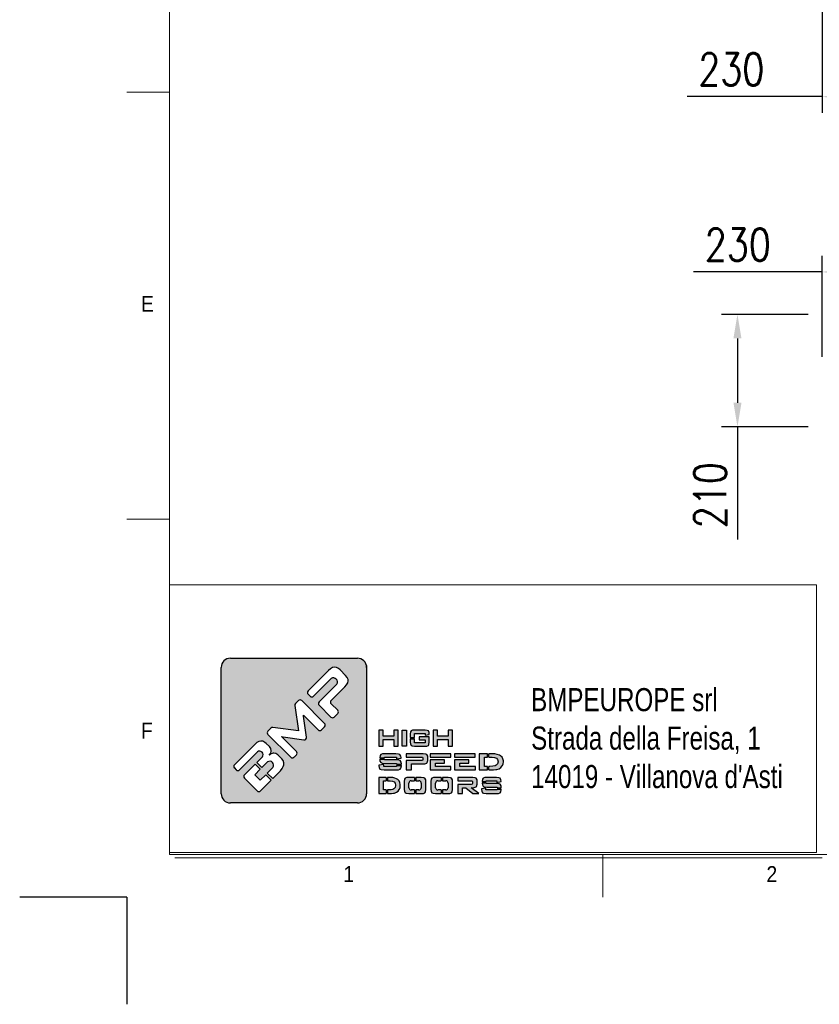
# Model space of a CAD drawing. Header units: inches. Extents: x 0 to 13926, y -6 to 5002.
# Tile 5 of 8: x 6967 to 8461, y 0 to 1839. Entities that reach past the tile are written whole.
import ezdxf

# ---------------------------------------------------------------- set-up
doc = ezdxf.new("R2010")
doc.units = ezdxf.units.IN
doc.header["$MEASUREMENT"] = 0
doc.layers.add('FORMAT', color=7, linetype='Continuous')
doc.styles.add('Compilazione 1', font='romans.shx', dxfattribs={"width": 0.75, "height": 480})
doc.styles.add('NYIP', font='romans.shx', dxfattribs={"width": 0.8})
doc.styles.add('SLDTEXTSTYLE0', font='GOTHIC.TTF', dxfattribs={"width": 0.913})
doc.dimstyles.new('STANDARD35', dxfattribs={"dimscale": 35, "dimtxt": 2, "dimasz": 1.5, "dimexe": 1, "dimexo": 1, "dimgap": 0.7, "dimtad": 1, "dimdec": 0, "dimdsep": 46, "dimtxsty": 'NYIP', "dimcen": 0, "dimclrd": 1, "dimclre": 1, "dimclrt": 2, "dimadec": 0, "dimazin": 0, "dimtfac": 1, "dimtdec": 0, "dimtix": 1, "dimtmove": 0, "dimatfit": 3, "dimfxl": 0, "dimtvp": 1, "dimtolj": 1, "dimtzin": 0, "dimarcsym": 0})

# ---------------------------------------------------------------- blocks, each defined once
blk = doc.blocks.new('A$C7C9C4F3F')
at = {"color": 7, "lineweight": 5}
blk.add_line((0, 1765.8), (199.3, 1765.8), dxfattribs=at)
at = {"layer": 'FORMAT', "color": 7, "lineweight": 5}
for p, q in [((199.3, 11304.4), (199.3, 199.3)), ((0, 3758.8), (199.3, 3758.8)), ((199.3, 199.3), (16199.3, 199.3)), ((2224.2, 0), (2224.2, 199.3))]:
    blk.add_line(p, q, dxfattribs=at)
at = {"color": 7, "lineweight": 5, "char_height": 73.8, "attachment_point": 1, "style": 'SLDTEXTSTYLE0'}
for s, insert in [('E', (66.4, 2808)), ('1', (1011.8, 145.3)), ('2', (2988.2, 145.3))]:
    blk.add_mtext(s, dxfattribs=dict(at, insert=insert))
at = {"layer": 'FORMAT', "color": 7, "lineweight": 5, "insert": (66.4, 815), "char_height": 73.8, "attachment_point": 1, "style": 'SLDTEXTSTYLE0'}
blk.add_mtext('F', dxfattribs=at)
blk = doc.blocks.new('*D77')
at = {"color": 7, "lineweight": -2}
for p, q in [((8465.7, 1210), (8465.7, 1398.3)), ((8695.7, 1242.6), (8695.7, 1398.3)), ((8465.7, 1368.3), (8225.6, 1368.3)), ((8650.7, 1368.3), (8510.7, 1368.3))]:
    blk.add_line(p, q, dxfattribs=at)
at = {"color": 7}
for points in [[(8510.7, 1375.8), (8510.7, 1360.8), (8465.7, 1368.3)], [(8650.7, 1360.8), (8650.7, 1375.8), (8695.7, 1368.3)]]:
    blk.add_solid(points, dxfattribs=at)
at = {"layer": 'Defpoints', "color": 0}
for p in [(8465.7, 1368.3), (8695.7, 1212.6), (8465.7, 1180)]:
    blk.add_point(p, dxfattribs=at)
at = {"color": 7, "lineweight": 0, "insert": (8308.3, 1419.3), "char_height": 60, "attachment_point": 5, "style": 'NYIP'}
blk.add_mtext('\\A1;230', dxfattribs=at)
blk = doc.blocks.new('*D85')
at = {"color": 7, "lineweight": -2}
for p, q in [((8465.7, 1859.4), (8465.7, 1665.7)), ((8695.7, 1859.4), (8695.7, 1665.7)), ((8465.7, 1695.7), (8213.5, 1695.7)), ((8650.7, 1695.7), (8510.7, 1695.7))]:
    blk.add_line(p, q, dxfattribs=at)
at = {"color": 7}
for points in [[(8510.7, 1703.2), (8510.7, 1688.2), (8465.7, 1695.7)], [(8650.7, 1688.2), (8650.7, 1703.2), (8695.7, 1695.7)]]:
    blk.add_solid(points, dxfattribs=at)
at = {"layer": 'Defpoints', "color": 0}
for p in [(8465.7, 1889.4), (8695.7, 1889.4), (8465.7, 1695.7)]:
    blk.add_point(p, dxfattribs=at)
at = {"color": 7, "lineweight": 0, "insert": (8296.2, 1746.7), "char_height": 60, "attachment_point": 5, "style": 'NYIP'}
blk.add_mtext('\\A1;230', dxfattribs=at)
blk = doc.blocks.new('*D93')
at = {"color": 7, "lineweight": -2}
for p, q in [((8439.8, 1289), (8277.7, 1289)), ((8307.7, 1244), (8307.7, 1124)), ((8439.8, 1079), (8277.7, 1079)), ((8307.7, 1079), (8307.7, 868.6))]:
    blk.add_line(p, q, dxfattribs=at)
at = {"color": 7}
for points in [[(8315.2, 1244), (8300.2, 1244), (8307.7, 1289)], [(8300.2, 1124), (8315.2, 1124), (8307.7, 1079)]]:
    blk.add_solid(points, dxfattribs=at)
at = {"layer": 'Defpoints', "color": 0}
for p in [(8469.8, 1289), (8307.7, 1079), (8469.8, 1079)]:
    blk.add_point(p, dxfattribs=at)
at = {"color": 7, "lineweight": 0, "insert": (8256.7, 951.3), "char_height": 60, "attachment_point": 5, "rotation": 90, "style": 'NYIP'}
blk.add_mtext('\\A1;210', dxfattribs=at)

msp = doc.modelspace()

# ---------------------------------------------------------------- hatches: boundary and pattern name
at = {"linetype": 'Continuous'}
h = msp.add_hatch(color=256, dxfattribs=at)
h.set_gradient(color1=(8, 89, 3), color2=(8, 89, 2), one_color=1)
h.paths.add_polyline_path([(7614.9, 393.7), (7614.9, 629.7, 0.414214), (7597.6, 646.9), (7360.4, 646.9, 0.414214), (7343.2, 629.7), (7343.2, 393.7, 0.414214), (7360.4, 376.5), (7597.6, 376.5, 0.414214)])
h.paths.add_polyline_path([(7673.5, 482.3), (7673.5, 512.5), (7665.6, 512.5), (7665.6, 501.2), (7645.7, 501.2), (7645.7, 512.5), (7637.7, 512.5), (7637.7, 482.3), (7645.7, 482.3), (7645.7, 494.8), (7665.6, 494.8), (7665.6, 482.3)])
h.paths.add_polyline_path([(7689.4, 482.3), (7689.4, 512.5), (7681.5, 512.5), (7681.5, 482.3)])
h.paths.add_polyline_path([(7704.1, 488.9), (7704.1, 496.2), (7696.2, 496.2), (7696.2, 489.8), (7696.6, 486.7), (7697.9, 483.9), (7699.8, 482.9), (7704, 482.3), (7724, 482.3), (7727.4, 482.6), (7730.2, 483.9), (7731.2, 485.7), (7731.8, 489.8), (7731.8, 500.3), (7713.1, 500.3), (7713.1, 494.2), (7724.1, 494.2), (7724.1, 488.9)])
h.paths.add_polyline_path([(7731.8, 505.4), (7731.6, 508), (7730.2, 510.9), (7728.2, 511.9), (7724, 512.5), (7704, 512.5), (7700.7, 512.2), (7697.9, 510.9), (7696.8, 509.1), (7696.2, 505.1), (7696.2, 498.8), (7704.1, 498.8), (7704.1, 506.1), (7724.1, 506.1), (7724.1, 503), (7731.8, 504.2)])
h.paths.add_polyline_path([(7747.1, 501.2), (7747.1, 512.5), (7739.2, 512.5), (7739.2, 482.3), (7747.1, 482.3), (7747.1, 494.8), (7767.1, 494.8), (7767.1, 482.3), (7775, 482.3), (7775, 512.5), (7767.1, 512.5), (7767.1, 501.2)])
h.paths.add_polyline_path([(7679, 464), (7677.1, 466.8), (7674.7, 467.8), (7669.5, 468.4), (7648.9, 468.4), (7644.8, 468.1), (7641.3, 466.8), (7640, 465), (7639.3, 461), (7639.3, 460.9), (7648.1, 460.9), (7648.1, 462.2), (7670.4, 462.2), (7670.4, 458.9), (7679.3, 460.4), (7679.3, 461.4)])
h.paths.add_polyline_path([(7677.7, 455.5), (7675.2, 456.5), (7670, 457), (7648.1, 457), (7648.1, 458.3), (7639.3, 458.3), (7639.3, 457.7), (7639.6, 454.8), (7641.3, 451.9), (7643.7, 450.9), (7648.9, 450.3), (7670.9, 450.3), (7670.9, 448.9), (7679.7, 448.9), (7679.7, 449.7), (7679.4, 452.6)])
h.paths.add_polyline_path([(7679, 441.6), (7679.7, 445.7), (7679.7, 446.3), (7670.9, 446.3), (7670.9, 444.8), (7646.7, 444.8), (7646.7, 448.2), (7637.7, 446.9), (7637.7, 445.7), (7638.1, 442.7), (7639.8, 439.9), (7642.3, 438.8), (7647.5, 438.2), (7670, 438.2), (7674.1, 438.6), (7677.7, 439.9)])
h.paths.add_polyline_path([(7698.4, 438.2), (7698.4, 449.5), (7720.4, 449.5), (7723.3, 449.7), (7727.1, 451.1), (7728.2, 452.1), (7729.3, 455.7), (7729.3, 462.2), (7729.1, 463.9), (7727.1, 466.9), (7725.3, 467.8), (7720.4, 468.4), (7688.6, 468.4), (7688.6, 462.2), (7716.6, 462.2), (7719.1, 461.9), (7719.7, 460.5), (7719.7, 457.4), (7719.1, 456), (7716.6, 455.7), (7688.6, 455.7), (7688.6, 438.2)])
h.paths.add_polyline_path([(7772.4, 438.2), (7772.4, 444.8), (7743.4, 444.8), (7743.4, 450.9), (7760.2, 450.9), (7760.2, 456.9), (7733.5, 456.9), (7733.5, 438.2)])
h.paths.add_polyline_path([(7818.2, 438.2), (7818.2, 444.8), (7789.2, 444.8), (7789.2, 450.9), (7805.9, 450.9), (7805.9, 456.9), (7779.3, 456.9), (7779.3, 438.2)])
h.paths.add_polyline_path([(7840.8, 438.2), (7840.8, 444.8), (7834.9, 444.8), (7834.9, 462.1), (7840.8, 462.1), (7840.8, 468.4), (7825, 468.4), (7825, 438.2)])
h.paths.add_polyline_path([(7862.2, 440.5), (7865.7, 442.9), (7868.4, 445.9), (7868.6, 446.2), (7870.1, 449.7), (7870.5, 453.5), (7870.5, 454.9), (7869.6, 458.7), (7867.8, 461.9), (7865, 464.5), (7862.8, 465.8), (7858.9, 467.2), (7854.3, 468.1), (7849.1, 468.4), (7843.4, 468.4), (7843.4, 462.1), (7849.2, 462.1), (7854, 461.6), (7857.6, 460), (7859.6, 457.4), (7860.4, 453.6), (7860.4, 453.3), (7859.5, 449.5), (7857, 446.9), (7855, 445.9), (7850.8, 445.1), (7845.1, 444.8), (7843.4, 444.8), (7843.4, 438.2), (7846.9, 438.2), (7851.9, 438.4), (7856.1, 438.8), (7858, 439.2)])
h.paths.add_polyline_path([(7817.8, 462.3), (7817.8, 468.4), (7779.3, 468.4), (7779.3, 462.3)])
h.paths.add_polyline_path([(7772.1, 462.3), (7772.1, 468.4), (7733.5, 468.4), (7733.5, 462.3)])
h.paths.add_polyline_path([(7651.4, 417.9), (7651.4, 424.2), (7637.7, 424.2), (7637.7, 394.1), (7651.4, 394.1), (7651.4, 400.7), (7646.5, 400.7), (7646.5, 417.9)])
h.paths.add_polyline_path([(7667.5, 423.1), (7663.6, 424), (7659, 424.2), (7654, 424.2), (7654, 417.9), (7659, 417.9), (7663.2, 417.4), (7666.4, 415.8), (7668.2, 413.3), (7668.9, 409.5), (7668.9, 409.1), (7668.1, 405.3), (7665.9, 402.7), (7664.1, 401.8), (7660.4, 401), (7655.4, 400.7), (7654, 400.7), (7654, 394.1), (7657, 394.1), (7661.4, 394.2), (7665.1, 394.6), (7666.8, 395), (7670.5, 396.4), (7673.5, 398.7), (7675.9, 401.8), (7676.1, 402.1), (7677.4, 405.6), (7677.8, 409.3), (7677.8, 410.8), (7677, 414.5), (7675.4, 417.7), (7672.9, 420.3), (7670.9, 421.7)])
h.paths.add_polyline_path([(7704, 417.9), (7704, 424.2), (7693.6, 424.2), (7689.9, 423.9), (7686.8, 422.6), (7685.6, 420.9), (7685, 416.8), (7685, 401.5), (7685.3, 398.5), (7686.8, 395.7), (7689, 394.6), (7693.6, 394.1), (7704, 394.1), (7704, 400.7), (7698, 400.7, -0.414214), (7693.7, 405), (7693.7, 413.6, -0.414214), (7698, 417.9)])
h.paths.add_polyline_path([(7725.4, 419.8), (7723.8, 422.6), (7721.6, 423.7), (7717, 424.2), (7706.6, 424.2), (7706.6, 417.9), (7712.7, 417.9, -0.414214), (7717, 413.6), (7717, 405, -0.414214), (7712.7, 400.7), (7706.6, 400.7), (7706.6, 394.1), (7717, 394.1), (7720.8, 394.4), (7723.8, 395.7), (7725, 397.4), (7725.6, 401.5), (7725.6, 416.8)])
h.paths.add_polyline_path([(7753.9, 417.9), (7753.9, 424.2), (7743.5, 424.2), (7739.8, 423.9), (7736.7, 422.6), (7735.5, 420.9), (7734.9, 416.8), (7734.9, 401.5), (7735.2, 398.5), (7736.7, 395.7), (7738.9, 394.6), (7743.5, 394.1), (7753.9, 394.1), (7753.9, 400.7), (7747.9, 400.7, -0.414214), (7743.6, 405), (7743.6, 413.6, -0.414214), (7747.9, 417.9)])
h.paths.add_polyline_path([(7775.2, 419.8), (7773.7, 422.6), (7771.5, 423.7), (7766.9, 424.2), (7756.5, 424.2), (7756.5, 417.9), (7762.6, 417.9, -0.414214), (7766.9, 413.6), (7766.9, 405, -0.414214), (7762.6, 400.7), (7756.5, 400.7), (7756.5, 394.1), (7766.9, 394.1), (7770.6, 394.4), (7773.7, 395.7), (7774.9, 397.4), (7775.5, 401.5), (7775.5, 416.8)])
h.paths.add_polyline_path([(7821.1, 419.8), (7819.4, 422.8), (7817.7, 423.6), (7813.4, 424.2), (7785.4, 424.2), (7785.4, 418.1), (7810.1, 418.1), (7812.3, 417.7), (7812.9, 416.4), (7812.9, 412.9), (7812.3, 411.5), (7810.1, 411.1), (7785.4, 411.1), (7785.4, 394.1), (7794, 394.1), (7794, 405), (7800.2, 405), (7813.1, 394.1), (7824.6, 394.1), (7809.9, 405), (7813.4, 405), (7816, 405.2), (7819.4, 406.5), (7820.3, 407.5), (7821.2, 411.3), (7821.2, 418.1)])
h.paths.add_polyline_path([(7838.5, 416.8), (7838.5, 418.1), (7858.2, 418.1), (7858.2, 414.7), (7866, 416.3), (7866, 417.3), (7865.8, 419.8), (7864.2, 422.6), (7862, 423.7), (7857.5, 424.2), (7839.3, 424.2), (7835.7, 423.9), (7832.6, 422.6), (7831.4, 420.9), (7830.8, 416.8), (7830.8, 416.8)])
h.paths.add_polyline_path([(7862.4, 412.4), (7857.8, 412.9), (7838.5, 412.9), (7838.5, 414.2), (7830.8, 414.2), (7830.8, 413.6), (7831.1, 410.6), (7832.6, 407.8), (7834.7, 406.7), (7839.3, 406.1), (7858.6, 406.1), (7858.6, 404.7), (7866.4, 404.7), (7866.4, 405.5), (7866.1, 408.5), (7864.6, 411.3)])
h.paths.add_polyline_path([(7865.8, 397.4), (7866.4, 401.5), (7866.4, 402.1), (7858.6, 402.1), (7858.6, 400.7), (7837.3, 400.7), (7837.3, 404.1), (7829.5, 402.8), (7829.5, 401.5), (7829.8, 398.6), (7831.3, 395.7), (7833.5, 394.6), (7838.1, 394.1), (7857.8, 394.1), (7861.5, 394.4), (7864.6, 395.7)])
h.paths.add_polyline_path([(7367.8, 447.9), (7405.8, 485.9), (7409.8, 489.3), (7413.5, 491.4), (7417, 492.2), (7420.9, 491.7), (7424.7, 489.7), (7427.3, 487.4), (7433.1, 481.7), (7435.7, 478), (7436.7, 474), (7436.7, 473.3), (7435.8, 469.2), (7433, 465.8), (7436.2, 468.4), (7440.4, 469.4), (7441.2, 469.4), (7445.3, 468.6), (7449, 466.3), (7450.3, 465.1), (7456.3, 459.2), (7459.1, 455.5), (7460.4, 451.6), (7460.2, 447.8), (7459, 444.3), (7457, 440.6), (7454.1, 436.8), (7451.6, 434.2), (7439.5, 422.2), (7429.3, 432.4), (7439.7, 442.8, 0.86713), (7429.6, 453), (7419.2, 442.5), (7409.6, 452.1), (7420, 462.5, 0.88875), (7410.7, 471.9), (7377.2, 438.4, -0.414214), (7371.1, 438.4), (7367.8, 441.8, -0.414088)], flags=16)
h.paths.add_polyline_path([(7430.5, 510.6), (7436.1, 516.2, -0.234445), (7439.7, 517.5), (7487.6, 511), (7480.8, 558.4, -0.236379), (7482, 562.1), (7487.5, 567.7, -0.414214), (7493.6, 567.7), (7536.3, 525, -0.414214), (7536.3, 518.9), (7530.3, 513, -0.414418), (7524.2, 513), (7497.4, 539.9), (7496.7, 540.7), (7497.2, 538.6), (7502.8, 499.2, -0.235808), (7501.5, 495.6), (7501.5, 495.5, -0.236783), (7497.8, 494.3), (7458.9, 499.9), (7455.9, 500.4), (7456.9, 499.4), (7483.8, 472.5, -0.414214), (7483.8, 466.4), (7479.2, 461.8, -0.414214), (7473.1, 461.8), (7430.5, 504.5, -0.413615)], flags=16)
h.paths.add_polyline_path([(7386.5, 429.1), (7406.5, 449.1), (7416.1, 439.5), (7405.7, 429), (7415.8, 418.9), (7426.3, 429.3), (7436.5, 419.1), (7416.5, 399.1, -0.414499), (7410.4, 399.1), (7386.5, 423, -0.414214)], flags=16)
h.paths.add_polyline_path([(7505.6, 585.7), (7543.6, 623.8), (7547.5, 627.1), (7551.2, 629.2), (7554.7, 630.1), (7558.6, 629.7), (7562.4, 627.7), (7565.1, 625.3), (7575.6, 614.8), (7578.7, 611), (7580.2, 607.2), (7580.3, 604.4), (7579.5, 600.9), (7577.3, 597.1), (7574, 593.3), (7548.6, 567.9, 0.413999), (7548.6, 561.8), (7560.8, 549.6, -0.413728), (7560.8, 543.5), (7554.3, 537, -0.414825), (7548.2, 537), (7526.1, 559.1, -0.414214), (7526.1, 565.2), (7559.3, 598.4, 0.75715), (7548.7, 609), (7515.5, 575.8, -0.414295), (7509.4, 575.8), (7505.6, 579.6, -0.414088)], flags=16)

# ---------------------------------------------------------------- linework, layer by layer
at = {"color": 7, "lineweight": 5}
for p, q in [((7246.3, 784), (8455.6, 784)), ((7246.3, 784), (7246.3, 284)), ((8455.6, 784), (8455.6, 284)), ((7246.3, 284), (8455.6, 284)), ((7256.6, 273.7), (8465.9, 273.7))]:
    msp.add_line(p, q, dxfattribs=at)
for p, q in [((7360.4, 646.9), (7597.6, 646.9)), ((7343.2, 393.7), (7343.2, 629.7)), ((7547.5, 627.1), (7543.6, 623.8)), ((7551.2, 629.2), (7547.5, 627.1)), ((7554.7, 630.1), (7551.2, 629.2)), ((7558.6, 629.7), (7554.7, 630.1)), ((7562.4, 627.7), (7558.6, 629.7)), ((7565.1, 625.3), (7562.4, 627.7)), ((7575.6, 614.8), (7565.1, 625.3)), ((7543.6, 623.8), (7505.6, 585.7)), ((7515.5, 575.8), (7548.7, 609)), ((7578.7, 611), (7575.6, 614.8)), ((7580.2, 607.2), (7578.7, 611)), ((7580.3, 604.4), (7580.2, 607.2)), ((7559.3, 598.4), (7526.1, 565.2)), ((7548.6, 567.9), (7574, 593.3)), ((7574, 593.3), (7577.3, 597.1)), ((7577.3, 597.1), (7579.5, 600.9)), ((7579.5, 600.9), (7580.3, 604.4)), ((7505.6, 579.6), (7509.4, 575.8)), ((7480.8, 558.4), (7487.6, 511)), ((7487.5, 567.7), (7482, 562.1)), ((7536.3, 525), (7493.6, 567.7)), ((7526.1, 559.1), (7548.2, 537)), ((7560.8, 549.6), (7548.6, 561.8)), ((7497.2, 538.6), (7496.7, 540.7)), ((7496.7, 540.7), (7497.4, 539.9)), ((7502.8, 499.2), (7497.2, 538.6)), ((7497.4, 539.9), (7524.2, 513)), ((7554.3, 537), (7560.8, 543.5)), ((7436.1, 516.2), (7430.5, 510.6)), ((7487.6, 511), (7439.7, 517.5)), ((7530.3, 513), (7536.3, 518.9)), ((7430.5, 504.5), (7473.1, 461.8)), ((7456.9, 499.4), (7455.9, 500.4)), ((7455.9, 500.4), (7458.9, 499.9)), ((7483.8, 472.5), (7456.9, 499.4)), ((7458.9, 499.9), (7497.8, 494.3)), ((7645.7, 512.5), (7637.7, 512.5)), ((7637.7, 512.5), (7637.7, 482.3)), ((7645.7, 501.2), (7645.7, 512.5)), ((7665.6, 501.2), (7645.7, 501.2)), ((7673.5, 512.5), (7665.6, 512.5)), ((7665.6, 512.5), (7665.6, 501.2)), ((7673.5, 482.3), (7673.5, 512.5)), ((7681.5, 482.3), (7681.5, 512.5)), ((7681.5, 512.5), (7689.4, 512.5)), ((7689.4, 512.5), (7689.4, 482.3)), ((7696.8, 509.1), (7696.2, 505.1)), ((7696.2, 505.1), (7696.2, 498.8)), ((7696.2, 498.8), (7704.1, 498.8)), ((7697.9, 510.9), (7696.8, 509.1)), ((7700.7, 512.2), (7697.9, 510.9)), ((7704, 512.5), (7700.7, 512.2)), ((7724, 512.5), (7704, 512.5)), ((7704.1, 498.8), (7704.1, 506.1)), ((7704.1, 506.1), (7724.1, 506.1)), ((7731.8, 500.3), (7713.1, 500.3)), ((7713.1, 500.3), (7713.1, 494.2)), ((7728.2, 511.9), (7724, 512.5)), ((7724.1, 506.1), (7724.1, 503)), ((7724.1, 503), (7731.8, 504.2)), ((7730.2, 510.9), (7728.2, 511.9)), ((7731.6, 508), (7730.2, 510.9)), ((7731.8, 505.4), (7731.6, 508)), ((7731.8, 504.2), (7731.8, 505.4)), ((7731.8, 489.8), (7731.8, 500.3)), ((7747.1, 512.5), (7739.2, 512.5)), ((7739.2, 512.5), (7739.2, 482.3)), ((7747.1, 501.2), (7747.1, 512.5)), ((7767.1, 501.2), (7747.1, 501.2)), ((7775, 512.5), (7767.1, 512.5)), ((7767.1, 512.5), (7767.1, 501.2)), ((7775, 482.3), (7775, 512.5)), ((7405.8, 485.9), (7367.8, 447.9)), ((7409.8, 489.3), (7405.8, 485.9)), ((7413.5, 491.4), (7409.8, 489.3)), ((7417, 492.2), (7413.5, 491.4)), ((7420.9, 491.7), (7417, 492.2)), ((7424.7, 489.7), (7420.9, 491.7)), ((7427.3, 487.4), (7424.7, 489.7)), ((7433.1, 481.7), (7427.3, 487.4)), ((7435.7, 478), (7433.1, 481.7)), ((7501.5, 495.5), (7501.5, 495.6)), ((7637.7, 482.3), (7645.7, 482.3)), ((7645.7, 482.3), (7645.7, 494.8)), ((7645.7, 494.8), (7665.6, 494.8)), ((7665.6, 494.8), (7665.6, 482.3)), ((7665.6, 482.3), (7673.5, 482.3)), ((7689.4, 482.3), (7681.5, 482.3)), ((7681.5, 482.3), (7681.5, 482.3)), ((7696.2, 496.2), (7696.2, 489.8)), ((7696.2, 496.2), (7704.1, 496.2)), ((7696.2, 489.8), (7696.6, 486.7)), ((7696.6, 486.7), (7697.9, 483.9)), ((7697.9, 483.9), (7699.8, 482.9)), ((7699.8, 482.9), (7704, 482.3)), ((7704, 482.3), (7724, 482.3)), ((7704.1, 488.9), (7704.1, 496.2)), ((7724.1, 488.9), (7704.1, 488.9)), ((7713.1, 494.2), (7724.1, 494.2)), ((7724, 482.3), (7727.4, 482.6)), ((7724.1, 494.2), (7724.1, 488.9)), ((7727.4, 482.6), (7730.2, 483.9)), ((7730.2, 483.9), (7731.2, 485.7)), ((7731.2, 485.7), (7731.8, 489.8)), ((7739.2, 482.3), (7747.1, 482.3)), ((7747.1, 482.3), (7747.1, 494.8)), ((7747.1, 494.8), (7767.1, 494.8)), ((7767.1, 494.8), (7767.1, 482.3)), ((7767.1, 482.3), (7775, 482.3)), ((7377.2, 438.4), (7410.7, 471.9)), ((7420, 462.5), (7409.6, 452.1)), ((7435.8, 469.2), (7432.9, 465.7)), ((7432.9, 465.7), (7435.8, 469.2)), ((7436.2, 468.4), (7432.9, 465.7)), ((7432.9, 465.7), (7433, 465.8)), ((7433, 465.8), (7435.8, 469.2)), ((7436.7, 474), (7435.7, 478)), ((7435.8, 469.2), (7436.7, 473.3)), ((7440.4, 469.4), (7436.2, 468.4)), ((7436.7, 473.3), (7436.7, 474)), ((7441.2, 469.4), (7440.4, 469.4)), ((7445.3, 468.6), (7441.2, 469.4)), ((7449, 466.3), (7445.3, 468.6)), ((7450.3, 465.1), (7449, 466.3)), ((7456.3, 459.2), (7450.3, 465.1)), ((7479.2, 461.8), (7483.8, 466.4)), ((7640, 465), (7639.3, 461)), ((7639.3, 461), (7639.3, 460.9)), ((7639.3, 460.9), (7648.1, 460.9)), ((7641.3, 466.8), (7640, 465)), ((7644.8, 468.1), (7641.3, 466.8)), ((7648.9, 468.4), (7644.8, 468.1)), ((7648.1, 460.9), (7648.1, 462.2)), ((7648.1, 462.2), (7670.4, 462.2)), ((7669.5, 468.4), (7648.9, 468.4)), ((7674.7, 467.8), (7669.5, 468.4)), ((7670.4, 462.2), (7670.4, 458.9)), ((7670.4, 458.9), (7679.3, 460.4)), ((7677.1, 466.8), (7674.7, 467.8)), ((7679, 464), (7677.1, 466.8)), ((7679.3, 461.4), (7679, 464)), ((7679.3, 460.4), (7679.3, 461.4)), ((7720.4, 468.4), (7688.6, 468.4)), ((7688.6, 468.4), (7688.6, 462.2)), ((7688.6, 462.2), (7716.6, 462.2)), ((7716.6, 462.2), (7719.1, 461.9)), ((7719.1, 461.9), (7719.7, 460.5)), ((7719.7, 460.5), (7719.7, 457.4)), ((7725.3, 467.8), (7720.4, 468.4)), ((7727.1, 466.9), (7725.3, 467.8)), ((7729.1, 463.9), (7727.1, 466.9)), ((7729.3, 462.2), (7729.1, 463.9)), ((7729.3, 455.7), (7729.3, 462.2)), ((7772.1, 468.4), (7733.5, 468.4)), ((7733.5, 468.4), (7733.5, 462.3)), ((7733.5, 462.3), (7772.1, 462.3)), ((7772.1, 462.3), (7772.1, 468.4)), ((7817.8, 468.4), (7779.3, 468.4)), ((7779.3, 468.4), (7779.3, 462.3)), ((7779.3, 462.3), (7817.8, 462.3)), ((7817.8, 462.3), (7817.8, 468.4)), ((7840.8, 468.4), (7825, 468.4)), ((7825, 468.4), (7825, 438.2)), ((7834.9, 444.8), (7834.9, 462.1)), ((7834.9, 462.1), (7840.8, 462.1)), ((7840.8, 462.1), (7840.8, 468.4)), ((7849.1, 468.4), (7843.4, 468.4)), ((7843.4, 462.1), (7843.4, 468.4)), ((7843.4, 462.1), (7849.2, 462.1)), ((7854.3, 468.1), (7849.1, 468.4)), ((7849.2, 462.1), (7854, 461.6)), ((7854, 461.6), (7857.6, 460)), ((7858.9, 467.2), (7854.3, 468.1)), ((7857.6, 460), (7859.6, 457.4)), ((7862.8, 465.8), (7858.9, 467.2)), ((7865, 464.5), (7862.8, 465.8)), ((7867.8, 461.9), (7865, 464.5)), ((7869.6, 458.7), (7867.8, 461.9)), ((7367.8, 441.8), (7371.1, 438.4)), ((7406.5, 449.1), (7386.5, 429.1)), ((7406.5, 449.1), (7416.1, 439.5)), ((7409.6, 452.1), (7419.2, 442.5)), ((7419.2, 442.5), (7429.6, 453)), ((7439.7, 442.8), (7429.3, 432.4)), ((7459.1, 455.5), (7456.3, 459.2)), ((7457, 440.6), (7459, 444.3)), ((7459, 444.3), (7460.2, 447.8)), ((7460.4, 451.6), (7459.1, 455.5)), ((7460.2, 447.8), (7460.4, 451.6)), ((7646.7, 448.2), (7637.7, 446.9)), ((7637.7, 446.9), (7637.7, 445.7)), ((7637.7, 445.7), (7638.1, 442.7)), ((7638.1, 442.7), (7639.8, 439.9)), ((7639.3, 458.3), (7639.3, 457.7)), ((7639.3, 458.3), (7648.1, 458.3)), ((7639.3, 457.7), (7639.6, 454.8)), ((7639.6, 454.8), (7641.3, 451.9)), ((7641.3, 451.9), (7643.7, 450.9)), ((7643.7, 450.9), (7648.9, 450.3)), ((7646.7, 444.8), (7646.7, 448.2)), ((7670.9, 444.8), (7646.7, 444.8)), ((7648.1, 457), (7648.1, 458.3)), ((7670, 457), (7648.1, 457)), ((7648.9, 450.3), (7670.9, 450.3)), ((7675.2, 456.5), (7670, 457)), ((7670.9, 450.3), (7670.9, 448.9)), ((7670.9, 448.9), (7679.7, 448.9)), ((7670.9, 446.3), (7670.9, 444.8)), ((7670.9, 446.3), (7679.7, 446.3)), ((7677.7, 455.5), (7675.2, 456.5)), ((7679.4, 452.6), (7677.7, 455.5)), ((7677.7, 439.9), (7679, 441.6)), ((7679, 441.6), (7679.7, 445.7)), ((7679.7, 449.7), (7679.4, 452.6)), ((7679.7, 448.9), (7679.7, 449.7)), ((7679.7, 445.7), (7679.7, 446.3)), ((7716.6, 455.7), (7688.6, 455.7)), ((7688.6, 455.7), (7688.6, 438.2)), ((7698.4, 438.2), (7698.4, 449.5)), ((7698.4, 449.5), (7720.4, 449.5)), ((7719.1, 456), (7716.6, 455.7)), ((7719.7, 457.4), (7719.1, 456)), ((7720.4, 449.5), (7723.3, 449.7)), ((7723.3, 449.7), (7727.1, 451.1)), ((7727.1, 451.1), (7728.2, 452.1)), ((7728.2, 452.1), (7729.3, 455.7)), ((7733.5, 456.9), (7733.5, 438.2)), ((7760.2, 456.9), (7733.5, 456.9)), ((7743.4, 444.8), (7743.4, 450.9)), ((7743.4, 450.9), (7760.2, 450.9)), ((7772.4, 444.8), (7743.4, 444.8)), ((7760.2, 450.9), (7760.2, 456.9)), ((7772.4, 438.2), (7772.4, 444.8)), ((7779.3, 456.9), (7779.3, 438.2)), ((7805.9, 456.9), (7779.3, 456.9)), ((7789.2, 444.8), (7789.2, 450.9)), ((7789.2, 450.9), (7805.9, 450.9)), ((7818.2, 444.8), (7789.2, 444.8)), ((7805.9, 450.9), (7805.9, 456.9)), ((7818.2, 438.2), (7818.2, 444.8)), ((7840.8, 444.8), (7834.9, 444.8)), ((7840.8, 438.2), (7840.8, 444.8)), ((7845.1, 444.8), (7843.4, 444.8)), ((7843.4, 438.2), (7843.4, 444.8)), ((7850.8, 445.1), (7845.1, 444.8)), ((7855, 445.9), (7850.8, 445.1)), ((7857, 446.9), (7855, 445.9)), ((7859.5, 449.5), (7857, 446.9)), ((7860.4, 453.3), (7859.5, 449.5)), ((7859.6, 457.4), (7860.4, 453.6)), ((7860.4, 453.6), (7860.4, 453.3)), ((7862.2, 440.5), (7865.7, 442.9)), ((7865.7, 442.9), (7868.4, 445.9)), ((7868.4, 445.9), (7868.6, 446.2)), ((7868.6, 446.2), (7870.1, 449.7)), ((7870.5, 454.9), (7869.6, 458.7)), ((7870.1, 449.7), (7870.5, 453.5)), ((7870.5, 453.5), (7870.5, 454.9)), ((7386.5, 423), (7410.4, 399.1)), ((7405.7, 429), (7416.1, 439.5)), ((7415.8, 418.9), (7405.7, 429)), ((7426.3, 429.3), (7415.8, 418.9)), ((7426.3, 429.3), (7436.5, 419.1)), ((7429.3, 432.4), (7439.5, 422.2)), ((7439.5, 422.2), (7451.6, 434.2)), ((7451.6, 434.2), (7454.1, 436.8)), ((7454.1, 436.8), (7457, 440.6)), ((7651.4, 424.2), (7637.7, 424.2)), ((7637.7, 424.2), (7637.7, 394.1)), ((7639.8, 439.9), (7642.3, 438.8)), ((7642.3, 438.8), (7647.5, 438.2)), ((7647.5, 438.2), (7670, 438.2)), ((7651.4, 424.2), (7651.4, 417.9)), ((7659, 424.2), (7654, 424.2)), ((7654, 424.2), (7654, 417.9)), ((7663.6, 424), (7659, 424.2)), ((7667.5, 423.1), (7663.6, 424)), ((7670.9, 421.7), (7667.5, 423.1)), ((7670, 438.2), (7674.1, 438.6)), ((7674.1, 438.6), (7677.7, 439.9)), ((7689.9, 423.9), (7686.8, 422.6)), ((7688.6, 438.2), (7698.4, 438.2)), ((7693.6, 424.2), (7689.9, 423.9)), ((7704, 424.2), (7693.6, 424.2)), ((7704, 424.2), (7704, 417.9)), ((7717, 424.2), (7706.6, 424.2)), ((7706.6, 424.2), (7706.6, 417.9)), ((7721.6, 423.7), (7717, 424.2)), ((7723.8, 422.6), (7721.6, 423.7)), ((7733.5, 438.2), (7772.4, 438.2)), ((7739.8, 423.9), (7736.7, 422.6)), ((7743.5, 424.2), (7739.8, 423.9)), ((7753.9, 424.2), (7743.5, 424.2)), ((7753.9, 424.2), (7753.9, 417.9)), ((7766.9, 424.2), (7756.5, 424.2)), ((7756.5, 424.2), (7756.5, 417.9)), ((7771.5, 423.7), (7766.9, 424.2)), ((7773.7, 422.6), (7771.5, 423.7)), ((7779.3, 438.2), (7818.2, 438.2)), ((7813.4, 424.2), (7785.4, 424.2)), ((7785.4, 424.2), (7785.4, 418.1)), ((7817.7, 423.6), (7813.4, 424.2)), ((7819.4, 422.8), (7817.7, 423.6)), ((7825, 438.2), (7840.8, 438.2)), ((7835.7, 423.9), (7832.6, 422.6)), ((7839.3, 424.2), (7835.7, 423.9)), ((7857.5, 424.2), (7839.3, 424.2)), ((7843.4, 438.2), (7846.9, 438.2)), ((7846.9, 438.2), (7851.9, 438.4)), ((7851.9, 438.4), (7856.1, 438.8)), ((7856.1, 438.8), (7858, 439.2)), ((7862, 423.7), (7857.5, 424.2)), ((7858, 439.2), (7862.2, 440.5)), ((7864.2, 422.6), (7862, 423.7)), ((7416.5, 399.1), (7436.5, 419.1)), ((7646.5, 400.7), (7646.5, 417.9)), ((7646.5, 417.9), (7651.4, 417.9)), ((7654, 417.9), (7659, 417.9)), ((7659, 417.9), (7663.2, 417.4)), ((7663.2, 417.4), (7666.4, 415.8)), ((7668.1, 405.3), (7665.9, 402.7)), ((7666.4, 415.8), (7668.2, 413.3)), ((7668.9, 409.1), (7668.1, 405.3)), ((7668.2, 413.3), (7668.9, 409.5)), ((7668.9, 409.5), (7668.9, 409.1)), ((7672.9, 420.3), (7670.9, 421.7)), ((7675.4, 417.7), (7672.9, 420.3)), ((7677, 414.5), (7675.4, 417.7)), ((7676.1, 402.1), (7677.4, 405.6)), ((7677.8, 410.8), (7677, 414.5)), ((7677.4, 405.6), (7677.8, 409.3)), ((7677.8, 409.3), (7677.8, 410.8)), ((7685.6, 420.9), (7685, 416.8)), ((7685, 416.8), (7685, 401.5)), ((7686.8, 422.6), (7685.6, 420.9)), ((7693.7, 405), (7693.7, 413.6)), ((7698, 417.9), (7704, 417.9)), ((7706.6, 417.9), (7712.7, 417.9)), ((7717, 413.6), (7717, 405)), ((7725.4, 419.8), (7723.8, 422.6)), ((7725.6, 416.8), (7725.4, 419.8)), ((7725.6, 401.5), (7725.6, 416.8)), ((7735.5, 420.9), (7734.9, 416.8)), ((7734.9, 416.8), (7734.9, 401.5)), ((7736.7, 422.6), (7735.5, 420.9)), ((7743.6, 405), (7743.6, 413.6)), ((7747.9, 417.9), (7753.9, 417.9)), ((7756.5, 417.9), (7762.6, 417.9)), ((7766.9, 413.6), (7766.9, 405)), ((7775.2, 419.8), (7773.7, 422.6)), ((7775.5, 416.8), (7775.2, 419.8)), ((7775.5, 401.5), (7775.5, 416.8)), ((7785.4, 418.1), (7810.1, 418.1)), ((7810.1, 411.1), (7785.4, 411.1)), ((7785.4, 411.1), (7785.4, 394.1)), ((7794, 394.1), (7794, 405)), ((7794, 405), (7800.2, 405)), ((7800.2, 405), (7813.1, 394.1)), ((7824.6, 394.1), (7809.9, 405)), ((7809.9, 405), (7813.4, 405)), ((7810.1, 418.1), (7812.3, 417.7)), ((7812.3, 411.5), (7810.1, 411.1)), ((7812.3, 417.7), (7812.9, 416.4)), ((7812.9, 412.9), (7812.3, 411.5)), ((7812.9, 416.4), (7812.9, 412.9)), ((7813.4, 405), (7816, 405.2)), ((7816, 405.2), (7819.4, 406.5)), ((7821.1, 419.8), (7819.4, 422.8)), ((7819.4, 406.5), (7820.3, 407.5)), ((7820.3, 407.5), (7821.2, 411.3)), ((7821.2, 418.1), (7821.1, 419.8)), ((7821.2, 411.3), (7821.2, 418.1)), ((7831.4, 420.9), (7830.8, 416.8)), ((7830.8, 416.8), (7830.8, 416.8)), ((7830.8, 416.8), (7838.5, 416.8)), ((7830.8, 414.2), (7830.8, 413.6)), ((7830.8, 414.2), (7838.5, 414.2)), ((7830.8, 413.6), (7831.1, 410.6)), ((7831.1, 410.6), (7832.6, 407.8)), ((7832.6, 422.6), (7831.4, 420.9)), ((7832.6, 407.8), (7834.7, 406.7)), ((7834.7, 406.7), (7839.3, 406.1)), ((7838.5, 416.8), (7838.5, 418.1)), ((7838.5, 418.1), (7858.2, 418.1)), ((7838.5, 412.9), (7838.5, 414.2)), ((7857.8, 412.9), (7838.5, 412.9)), ((7839.3, 406.1), (7858.6, 406.1)), ((7862.4, 412.4), (7857.8, 412.9)), ((7858.2, 418.1), (7858.2, 414.7)), ((7858.2, 414.7), (7866, 416.3)), ((7858.6, 406.1), (7858.6, 404.7)), ((7858.6, 404.7), (7866.4, 404.7)), ((7864.6, 411.3), (7862.4, 412.4)), ((7865.8, 419.8), (7864.2, 422.6)), ((7866.1, 408.5), (7864.6, 411.3)), ((7866, 417.3), (7865.8, 419.8)), ((7866, 416.3), (7866, 417.3)), ((7866.4, 405.5), (7866.1, 408.5)), ((7866.4, 404.7), (7866.4, 405.5)), ((7637.7, 394.1), (7651.4, 394.1)), ((7651.4, 400.7), (7646.5, 400.7)), ((7651.4, 400.7), (7651.4, 394.1)), ((7655.4, 400.7), (7654, 400.7)), ((7654, 400.7), (7654, 394.1)), ((7654, 394.1), (7657, 394.1)), ((7660.4, 401), (7655.4, 400.7)), ((7657, 394.1), (7661.4, 394.2)), ((7664.1, 401.8), (7660.4, 401)), ((7661.4, 394.2), (7665.1, 394.6)), ((7665.9, 402.7), (7664.1, 401.8)), ((7665.1, 394.6), (7666.8, 395)), ((7666.8, 395), (7670.5, 396.4)), ((7670.5, 396.4), (7673.5, 398.7)), ((7673.5, 398.7), (7675.9, 401.8)), ((7675.9, 401.8), (7676.1, 402.1)), ((7685, 401.5), (7685.3, 398.5)), ((7685.3, 398.5), (7686.8, 395.7)), ((7686.8, 395.7), (7689, 394.6)), ((7689, 394.6), (7693.6, 394.1)), ((7693.6, 394.1), (7704, 394.1)), ((7704, 400.7), (7698, 400.7)), ((7704, 400.7), (7704, 394.1)), ((7712.7, 400.7), (7706.6, 400.7)), ((7706.6, 400.7), (7706.6, 394.1)), ((7706.6, 394.1), (7717, 394.1)), ((7717, 394.1), (7720.8, 394.4)), ((7720.8, 394.4), (7723.8, 395.7)), ((7723.8, 395.7), (7725, 397.4)), ((7725, 397.4), (7725.6, 401.5)), ((7734.9, 401.5), (7735.2, 398.5)), ((7735.2, 398.5), (7736.7, 395.7)), ((7736.7, 395.7), (7738.9, 394.6)), ((7738.9, 394.6), (7743.5, 394.1)), ((7743.5, 394.1), (7753.9, 394.1)), ((7753.9, 400.7), (7747.9, 400.7)), ((7753.9, 400.7), (7753.9, 394.1)), ((7762.6, 400.7), (7756.5, 400.7)), ((7756.5, 400.7), (7756.5, 394.1)), ((7756.5, 394.1), (7766.9, 394.1)), ((7766.9, 394.1), (7770.6, 394.4)), ((7770.6, 394.4), (7773.7, 395.7)), ((7773.7, 395.7), (7774.9, 397.4)), ((7774.9, 397.4), (7775.5, 401.5)), ((7785.4, 394.1), (7794, 394.1)), ((7813.1, 394.1), (7824.6, 394.1)), ((7837.3, 404.1), (7829.5, 402.8)), ((7829.5, 402.8), (7829.5, 401.5)), ((7829.5, 401.5), (7829.8, 398.6)), ((7829.8, 398.6), (7831.3, 395.7)), ((7831.3, 395.7), (7833.5, 394.6)), ((7833.5, 394.6), (7838.1, 394.1)), ((7837.3, 400.7), (7837.3, 404.1)), ((7858.6, 400.7), (7837.3, 400.7)), ((7838.1, 394.1), (7857.8, 394.1)), ((7857.8, 394.1), (7861.5, 394.4)), ((7858.6, 402.1), (7858.6, 400.7)), ((7858.6, 402.1), (7866.4, 402.1)), ((7861.5, 394.4), (7864.6, 395.7)), ((7864.6, 395.7), (7865.8, 397.4)), ((7865.8, 397.4), (7866.4, 401.5)), ((7866.4, 401.5), (7866.4, 402.1)), ((7597.6, 376.5), (7360.4, 376.5)), ((7166.6, 200.4), (7166.6, 0.4))]:
    msp.add_line(p, q)
at = {"linetype": 'Continuous'}
msp.add_line((7614.9, 633.1), (7614.9, 393.7), dxfattribs=at)
at = {"color": 2}
msp.add_line((7166.6, 200.4), (6966.6, 200.4), dxfattribs=at)
for centre, radius, start, end in [((7360.4, 629.7), 17.2, 90, 180), ((7597.6, 629.7), 17.2, 0, 90), ((7552.5, 602.2), 7.82, 330.7537, 119.2784), ((7508.6, 582.7), 4.31, 135, 224.9755), ((7512.4, 578.9), 4.31, 224.9755, 314.9915), ((7485, 559), 4.31, 135, 188.1977), ((7490.6, 564.6), 4.31, 45, 135), ((7529.2, 562.1), 4.31, 134.9755, 224.9755), ((7551.6, 564.8), 4.31, 135.042, 225), ((7551.2, 540), 4.31, 224.9755, 315.095), ((7557.7, 546.5), 4.31, 315.095, 45), ((7439.2, 513.2), 4.31, 82.3395, 135.1172), ((7533.2, 522), 4.31, 315, 45), ((7433.5, 507.5), 4.31, 135.1172, 225), ((7498.5, 498.6), 4.31, 315, 8.0736), ((7527.3, 516.1), 4.31, 224.96, 315), ((7498.4, 498.5), 4.31, 261.7148, 315), ((7414.8, 466.6), 6.63, 321.7419, 128.2581), ((7476.1, 464.9), 4.31, 225, 315), ((7480.7, 469.5), 4.31, 315, 45), ((7370.8, 444.8), 4.31, 135, 224.9755), ((7433.9, 447.2), 7.25, 323.1909, 126.909), ((7374.2, 441.4), 4.31, 224.9755, 314.9755), ((7389.6, 426), 4.31, 134.9755, 224.9755), ((7698, 413.6), 4.31, 90, 180), ((7698, 405), 4.31, 180, 270), ((7712.7, 413.6), 4.31, 0, 90), ((7712.7, 405), 4.31, 270, 0), ((7747.9, 413.6), 4.31, 90, 180), ((7747.9, 405), 4.31, 180, 270), ((7762.6, 413.6), 4.31, 0, 90), ((7762.6, 405), 4.31, 270, 0), ((7360.4, 393.7), 17.2, 180, 270), ((7413.4, 402.1), 4.31, 224.9755, 315.0313), ((7597.6, 393.7), 17.2, 270, 0)]:
    msp.add_arc(centre, radius, start, end)

# ---------------------------------------------------------------- block references
at = {"xscale": 0.4, "yscale": 0.4, "zscale": 0.4}
msp.add_blockref('A$C7C9C4F3F', (7166.6, 200.4), dxfattribs=at)

# ---------------------------------------------------------------- texts
at = {"insert": (7922.2, 591), "char_height": 43.085, "attachment_point": 1, "style": 'Compilazione 1'}
msp.add_mtext_dynamic_manual_height_columns("{\\fArial|b0|i0|c0|p0;BMPEUROPE srl\\P\\pxql;Strada della Freisa, 1\\P14019 - Villanova d'Asti}", width=1155.148, gutter_width=1474.6, heights=[777], dxfattribs=at)

# ---------------------------------------------------------------- dimensions: what is measured, and where the dimension line sits
at = {"color": 7, "lineweight": 0}
for base, p1, p2, angle, picture, middle in [((8465.7, 1695.7), (8695.7, 1889.4), (8465.7, 1889.4), 180, '*D85', (8296.2, 1695.7)), ((8465.7, 1368.3), (8695.7, 1212.6), (8465.7, 1180), 180, '*D77', (8308.3, 1368.3)), ((8307.7, 1079), (8469.8, 1289), (8469.8, 1079), 90, '*D93', (8307.7, 951.3))]:
    dim = msp.add_linear_dim(base=base, p1=p1, p2=p2, angle=angle, dimstyle='STANDARD35', override={"dimscale": 30, "dimclrd": 7, "dimclre": 7, "dimclrt": 7}, dxfattribs=at)
    dim.commit()
    dim.dimension.update_dxf_attribs({"geometry": picture, "text_midpoint": middle, "dimtype": 160})

doc.saveas('drawing.dxf')
